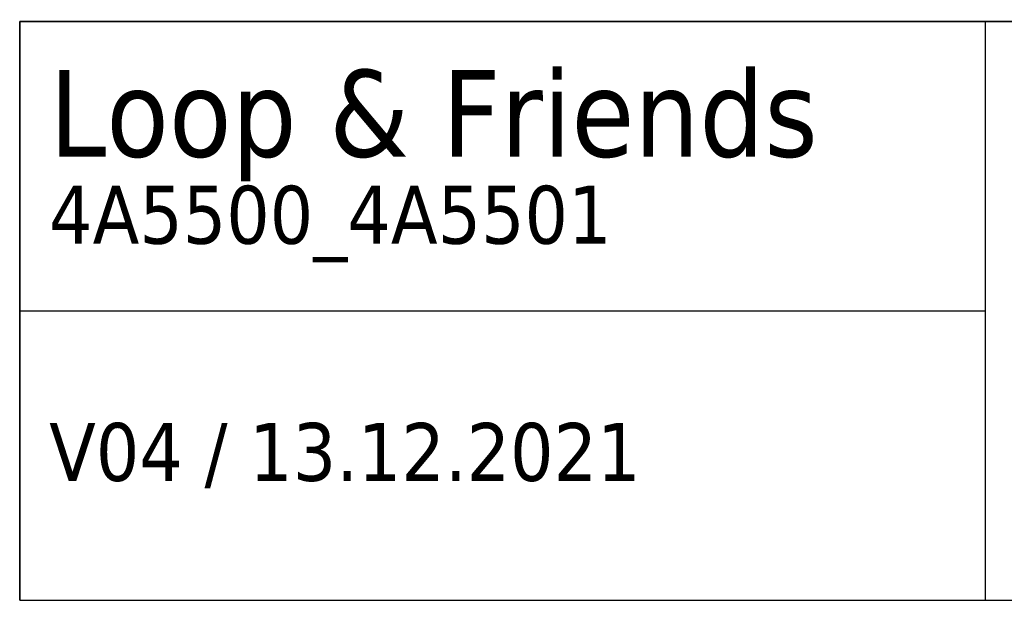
# Model space of a CAD drawing. Header units: millimetres. Extents: x 19 to 293, y 5 to 173.
# Tile 2 of 5: x 192 to 243, y 5 to 35. Entities that reach past the tile are written whole.
import ezdxf

# ---------------------------------------------------------------- set-up
doc = ezdxf.new("R2010")
doc.units = ezdxf.units.MM
doc.layers.add('253', color=7, linetype='Continuous', true_color=0xffffff)
doc.styles.add('Tahoma', font='Tahoma')

# ---------------------------------------------------------------- blocks, each defined once
blk = doc.blocks.new('TabularNote1')
at = {"layer": '253', "color": 162, "linetype": 'Continuous', "lineweight": 35}
for p, q in [((-100, 30), (-50, 30)), ((-100, 30), (-100, 15)), ((-50, 30), (0, 30)), ((-100, 15), (-100, 0))]:
    blk.add_line(p, q, dxfattribs=at)
at = {"layer": '253', "color": 162, "linetype": 'Continuous', "lineweight": 25}
for p, q in [((-50, 30), (-50, 15)), ((-100, 15), (-50, 15)), ((-50, 15), (-50, 0)), ((-100, 0), (-50, 0)), ((-50, 0), (0, 0))]:
    blk.add_line(p, q, dxfattribs=at)
at = {"layer": '253', "color": 18, "linetype": 'Continuous', "lineweight": 13, "char_height": 3, "attachment_point": 4, "line_spacing_factor": 0.801055, "style": 'Tahoma'}
for s, insert in [('\\fTahoma|b0|i0;\\W1.0000;{\\H1.50x;Loop & Friends}\\P4A5500_4A5501', (-98.475, 22.5)), ('\\fTahoma|b0|i0;\\W1.0000;V04 / 13.12.2021', (-98.475, 7.5))]:
    blk.add_mtext(s, dxfattribs=dict(at, insert=insert))

msp = doc.modelspace()

# ---------------------------------------------------------------- block references
at = {"layer": '253', "color": 162, "linetype": 'Continuous', "lineweight": 70}
msp.add_blockref('TabularNote1', (292, 5), dxfattribs=at)

doc.saveas('drawing.dxf')
